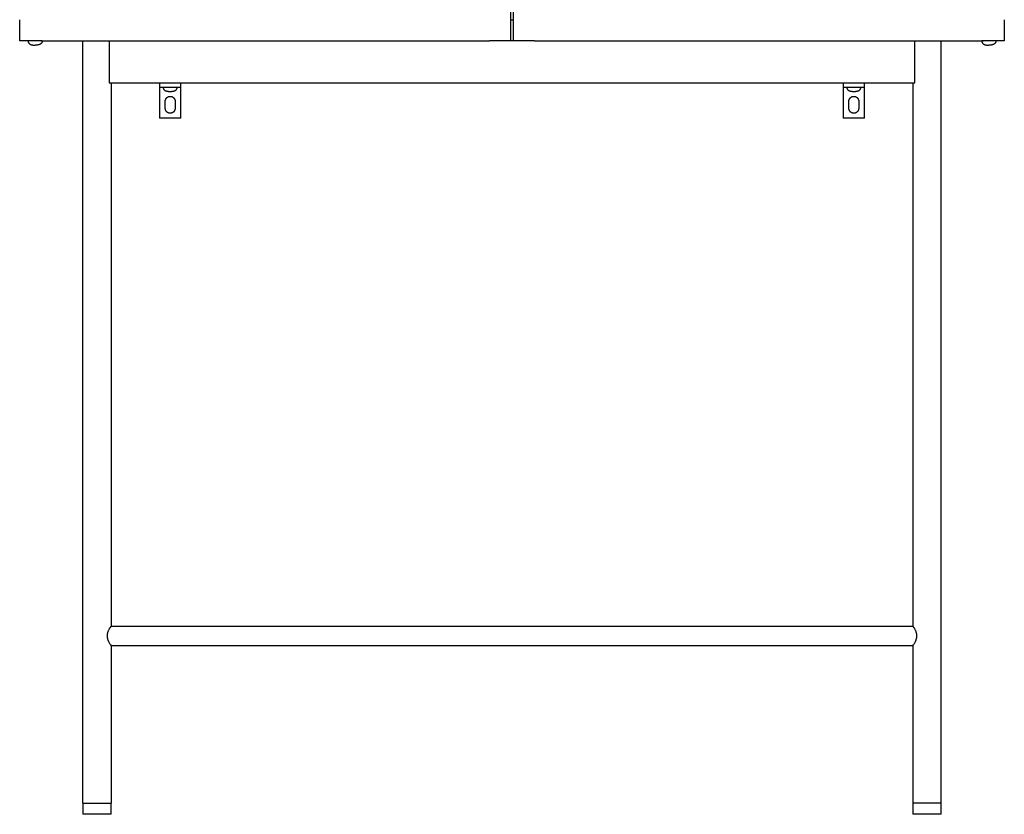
# Model space of a CAD drawing. Header units: millimetres. Extents: x 0 to 1864, y 561 to 4179.
# Tile 8 of 9: x 1156 to 1856, y 2629 to 3194. Entities that reach past the tile are written whole.
import ezdxf

# ---------------------------------------------------------------- set-up
doc = ezdxf.new("R2010")
doc.units = ezdxf.units.MM
doc.layers.add('Make2D$visible$Curves', color=7, linetype='Continuous', true_color=0x000000)

msp = doc.modelspace()

# ---------------------------------------------------------------- linework, layer by layer
at = {"layer": 'Make2D$visible$Curves'}
for p, q in [((1504.9, 4164.24), (1504.9, 3194.24)), ((1506.9, 3194.24), (1506.9, 4164.24)), ((1155.9, 3179.24), (1155.9, 3194.24)), ((1504.9, 3194.24), (1504.9, 3179.24)), ((1504.9, 3194.24), (1506.9, 3194.24)), ((1506.9, 3179.24), (1506.9, 3194.24)), ((1855.9, 3194.24), (1855.9, 3179.24)), ((1170.9, 3179.24), (1155.9, 3179.24)), ((1161.9, 3179.14), (1161.9, 3179.05)), ((1171.9, 3179.14), (1161.9, 3179.14)), ((1161.9, 3179.05), (1161.9, 3178.95)), ((1161.9, 3178.95), (1161.91, 3178.86)), ((1161.91, 3178.86), (1161.92, 3178.77)), ((1161.92, 3178.77), (1161.93, 3178.69)), ((1161.93, 3178.69), (1161.94, 3178.6)), ((1161.94, 3178.6), (1161.96, 3178.52)), ((1161.96, 3178.52), (1161.97, 3178.43)), ((1161.97, 3178.43), (1162, 3178.35)), ((1162, 3178.35), (1162.02, 3178.27)), ((1162.02, 3178.27), (1162.04, 3178.2)), ((1162.04, 3178.2), (1162.07, 3178.12)), ((1162.07, 3178.12), (1162.1, 3178.04)), ((1162.1, 3178.04), (1162.14, 3177.97)), ((1170.9, 3179.24), (1200.9, 3179.24)), ((1171.69, 3178.04), (1171.66, 3177.97)), ((1171.72, 3178.12), (1171.69, 3178.04)), ((1171.75, 3178.2), (1171.72, 3178.12)), ((1171.77, 3178.27), (1171.75, 3178.2)), ((1171.8, 3178.35), (1171.77, 3178.27)), ((1171.82, 3178.43), (1171.8, 3178.35)), ((1171.84, 3178.52), (1171.82, 3178.43)), ((1171.85, 3178.6), (1171.84, 3178.52)), ((1171.87, 3178.69), (1171.85, 3178.6)), ((1171.88, 3178.77), (1171.87, 3178.69)), ((1171.89, 3178.86), (1171.88, 3178.77)), ((1171.9, 3179.05), (1171.89, 3178.95)), ((1171.89, 3178.95), (1171.89, 3178.86)), ((1171.9, 3179.14), (1171.9, 3179.05)), ((1200.9, 3179.24), (1489.9, 3179.24)), ((1200.9, 2637.24), (1200.9, 3179.24)), ((1219.56, 3179.24), (1219.56, 3149.24)), ((1504.9, 3179.24), (1489.9, 3179.24)), ((1506.9, 3179.24), (1504.9, 3179.24)), ((1521.9, 3179.24), (1506.9, 3179.24)), ((1521.9, 3179.24), (1810.9, 3179.24)), ((1792.24, 3149.24), (1792.24, 3179.24)), ((1810.9, 3179.24), (1840.9, 3179.24)), ((1810.9, 2637.24), (1810.9, 3179.24)), ((1839.9, 3179.14), (1839.9, 3179.05)), ((1849.9, 3179.14), (1839.9, 3179.14)), ((1839.9, 3179.05), (1839.9, 3178.95)), ((1839.9, 3178.95), (1839.91, 3178.86)), ((1839.91, 3178.86), (1839.92, 3178.77)), ((1839.92, 3178.77), (1839.93, 3178.69)), ((1839.93, 3178.69), (1839.94, 3178.6)), ((1839.94, 3178.6), (1839.96, 3178.52)), ((1839.96, 3178.52), (1839.97, 3178.43)), ((1839.97, 3178.43), (1840, 3178.35)), ((1840, 3178.35), (1840.02, 3178.27)), ((1840.02, 3178.27), (1840.04, 3178.2)), ((1840.04, 3178.2), (1840.07, 3178.12)), ((1840.07, 3178.12), (1840.1, 3178.04)), ((1840.1, 3178.04), (1840.14, 3177.97)), ((1855.9, 3179.24), (1840.9, 3179.24)), ((1849.69, 3178.04), (1849.66, 3177.97)), ((1849.72, 3178.12), (1849.69, 3178.04)), ((1849.75, 3178.2), (1849.72, 3178.12)), ((1849.77, 3178.27), (1849.75, 3178.2)), ((1849.8, 3178.35), (1849.77, 3178.27)), ((1849.82, 3178.43), (1849.8, 3178.35)), ((1849.84, 3178.52), (1849.82, 3178.43)), ((1849.85, 3178.6), (1849.84, 3178.52)), ((1849.87, 3178.69), (1849.85, 3178.6)), ((1849.88, 3178.77), (1849.87, 3178.69)), ((1849.89, 3178.86), (1849.88, 3178.77)), ((1849.9, 3179.05), (1849.89, 3178.95)), ((1849.89, 3178.95), (1849.89, 3178.86)), ((1849.9, 3179.14), (1849.9, 3179.05)), ((1162.14, 3177.97), (1162.15, 3177.93)), ((1162.15, 3177.93), (1162.17, 3177.9)), ((1162.17, 3177.9), (1162.19, 3177.86)), ((1162.19, 3177.86), (1162.21, 3177.83)), ((1162.21, 3177.83), (1162.23, 3177.79)), ((1162.23, 3177.79), (1162.25, 3177.76)), ((1162.25, 3177.76), (1162.27, 3177.72)), ((1162.27, 3177.72), (1162.29, 3177.69)), ((1162.29, 3177.69), (1162.31, 3177.65)), ((1162.31, 3177.65), (1162.34, 3177.62)), ((1162.34, 3177.62), (1162.36, 3177.59)), ((1162.36, 3177.59), (1162.39, 3177.56)), ((1162.39, 3177.56), (1162.44, 3177.49)), ((1162.44, 3177.49), (1162.49, 3177.43)), ((1162.49, 3177.43), (1162.54, 3177.37)), ((1162.54, 3177.37), (1162.6, 3177.31)), ((1162.6, 3177.31), (1162.66, 3177.25)), ((1162.66, 3177.25), (1162.72, 3177.2)), ((1162.72, 3177.2), (1162.79, 3177.14)), ((1162.79, 3177.14), (1162.85, 3177.09)), ((1162.85, 3177.09), (1162.92, 3177.04)), ((1162.92, 3177.04), (1163, 3176.98)), ((1163, 3176.98), (1163.07, 3176.94)), ((1163.07, 3176.94), (1163.15, 3176.89)), ((1163.15, 3176.89), (1163.23, 3176.84)), ((1163.23, 3176.84), (1163.31, 3176.8)), ((1163.31, 3176.8), (1163.39, 3176.75)), ((1163.39, 3176.75), (1163.48, 3176.71)), ((1163.48, 3176.71), (1163.57, 3176.67)), ((1163.57, 3176.67), (1163.66, 3176.63)), ((1163.66, 3176.63), (1163.75, 3176.6)), ((1163.75, 3176.6), (1163.85, 3176.56)), ((1163.85, 3176.56), (1163.95, 3176.53)), ((1163.95, 3176.53), (1164.05, 3176.49)), ((1164.05, 3176.49), (1164.15, 3176.46)), ((1164.15, 3176.46), (1164.26, 3176.43)), ((1164.26, 3176.43), (1164.37, 3176.4)), ((1164.37, 3176.4), (1164.48, 3176.38)), ((1164.48, 3176.38), (1164.71, 3176.33)), ((1164.71, 3176.33), (1164.95, 3176.28)), ((1164.95, 3176.28), (1165.2, 3176.24)), ((1165.2, 3176.24), (1165.46, 3176.21)), ((1165.46, 3176.21), (1165.72, 3176.18)), ((1165.72, 3176.18), (1166, 3176.16)), ((1166, 3176.16), (1166.29, 3176.15)), ((1166.29, 3176.15), (1166.59, 3176.14)), ((1166.59, 3176.14), (1166.9, 3176.14)), ((1167.2, 3176.14), (1166.9, 3176.14)), ((1167.5, 3176.15), (1167.2, 3176.14)), ((1167.79, 3176.16), (1167.5, 3176.15)), ((1168.07, 3176.18), (1167.79, 3176.16)), ((1168.34, 3176.21), (1168.07, 3176.18)), ((1168.6, 3176.24), (1168.34, 3176.21)), ((1168.85, 3176.28), (1168.6, 3176.24)), ((1169.08, 3176.33), (1168.85, 3176.28)), ((1169.31, 3176.38), (1169.08, 3176.33)), ((1169.42, 3176.4), (1169.31, 3176.38)), ((1169.53, 3176.43), (1169.42, 3176.4)), ((1169.64, 3176.46), (1169.53, 3176.43)), ((1169.74, 3176.49), (1169.64, 3176.46)), ((1169.84, 3176.53), (1169.74, 3176.49)), ((1169.94, 3176.56), (1169.84, 3176.53)), ((1170.04, 3176.6), (1169.94, 3176.56)), ((1170.13, 3176.63), (1170.04, 3176.6)), ((1170.23, 3176.67), (1170.13, 3176.63)), ((1170.31, 3176.71), (1170.23, 3176.67)), ((1170.4, 3176.75), (1170.31, 3176.71)), ((1170.49, 3176.8), (1170.4, 3176.75)), ((1170.57, 3176.84), (1170.49, 3176.8)), ((1170.65, 3176.89), (1170.57, 3176.84)), ((1170.72, 3176.94), (1170.65, 3176.89)), ((1170.8, 3176.98), (1170.72, 3176.94)), ((1170.87, 3177.04), (1170.8, 3176.98)), ((1170.94, 3177.09), (1170.87, 3177.04)), ((1171.01, 3177.14), (1170.94, 3177.09)), ((1171.07, 3177.2), (1171.01, 3177.14)), ((1171.13, 3177.25), (1171.07, 3177.2)), ((1171.19, 3177.31), (1171.13, 3177.25)), ((1171.25, 3177.37), (1171.19, 3177.31)), ((1171.31, 3177.43), (1171.25, 3177.37)), ((1171.36, 3177.49), (1171.31, 3177.43)), ((1171.41, 3177.56), (1171.36, 3177.49)), ((1171.43, 3177.59), (1171.41, 3177.56)), ((1171.46, 3177.62), (1171.43, 3177.59)), ((1171.48, 3177.65), (1171.46, 3177.62)), ((1171.5, 3177.69), (1171.48, 3177.65)), ((1171.52, 3177.72), (1171.5, 3177.69)), ((1171.54, 3177.76), (1171.52, 3177.72)), ((1171.56, 3177.79), (1171.54, 3177.76)), ((1171.58, 3177.83), (1171.56, 3177.79)), ((1171.6, 3177.86), (1171.58, 3177.83)), ((1171.62, 3177.9), (1171.6, 3177.86)), ((1171.64, 3177.93), (1171.62, 3177.9)), ((1171.66, 3177.97), (1171.64, 3177.93)), ((1840.14, 3177.97), (1840.15, 3177.93)), ((1840.15, 3177.93), (1840.17, 3177.9)), ((1840.17, 3177.9), (1840.19, 3177.86)), ((1840.19, 3177.86), (1840.21, 3177.83)), ((1840.21, 3177.83), (1840.23, 3177.79)), ((1840.23, 3177.79), (1840.25, 3177.76)), ((1840.25, 3177.76), (1840.27, 3177.72)), ((1840.27, 3177.72), (1840.29, 3177.69)), ((1840.29, 3177.69), (1840.31, 3177.65)), ((1840.31, 3177.65), (1840.34, 3177.62)), ((1840.34, 3177.62), (1840.36, 3177.59)), ((1840.36, 3177.59), (1840.39, 3177.56)), ((1840.39, 3177.56), (1840.44, 3177.49)), ((1840.44, 3177.49), (1840.49, 3177.43)), ((1840.49, 3177.43), (1840.54, 3177.37)), ((1840.54, 3177.37), (1840.6, 3177.31)), ((1840.6, 3177.31), (1840.66, 3177.25)), ((1840.66, 3177.25), (1840.72, 3177.2)), ((1840.72, 3177.2), (1840.79, 3177.14)), ((1840.79, 3177.14), (1840.85, 3177.09)), ((1840.85, 3177.09), (1840.92, 3177.04)), ((1840.92, 3177.04), (1841, 3176.98)), ((1841, 3176.98), (1841.07, 3176.94)), ((1841.07, 3176.94), (1841.15, 3176.89)), ((1841.15, 3176.89), (1841.23, 3176.84)), ((1841.23, 3176.84), (1841.31, 3176.8)), ((1841.31, 3176.8), (1841.39, 3176.75)), ((1841.39, 3176.75), (1841.48, 3176.71)), ((1841.48, 3176.71), (1841.57, 3176.67)), ((1841.57, 3176.67), (1841.66, 3176.63)), ((1841.66, 3176.63), (1841.75, 3176.6)), ((1841.75, 3176.6), (1841.85, 3176.56)), ((1841.85, 3176.56), (1841.95, 3176.53)), ((1841.95, 3176.53), (1842.05, 3176.49)), ((1842.05, 3176.49), (1842.15, 3176.46)), ((1842.15, 3176.46), (1842.26, 3176.43)), ((1842.26, 3176.43), (1842.37, 3176.4)), ((1842.37, 3176.4), (1842.48, 3176.38)), ((1842.48, 3176.38), (1842.71, 3176.33)), ((1842.71, 3176.33), (1842.95, 3176.28)), ((1842.95, 3176.28), (1843.2, 3176.24)), ((1843.2, 3176.24), (1843.46, 3176.21)), ((1843.46, 3176.21), (1843.72, 3176.18)), ((1843.72, 3176.18), (1844, 3176.16)), ((1844, 3176.16), (1844.29, 3176.15)), ((1844.29, 3176.15), (1844.59, 3176.14)), ((1844.59, 3176.14), (1844.9, 3176.14)), ((1845.2, 3176.14), (1844.9, 3176.14)), ((1845.5, 3176.15), (1845.2, 3176.14)), ((1845.79, 3176.16), (1845.5, 3176.15)), ((1846.07, 3176.18), (1845.79, 3176.16)), ((1846.34, 3176.21), (1846.07, 3176.18)), ((1846.6, 3176.24), (1846.34, 3176.21)), ((1846.85, 3176.28), (1846.6, 3176.24)), ((1847.08, 3176.33), (1846.85, 3176.28)), ((1847.31, 3176.38), (1847.08, 3176.33)), ((1847.42, 3176.4), (1847.31, 3176.38)), ((1847.53, 3176.43), (1847.42, 3176.4)), ((1847.64, 3176.46), (1847.53, 3176.43)), ((1847.74, 3176.49), (1847.64, 3176.46)), ((1847.84, 3176.53), (1847.74, 3176.49)), ((1847.94, 3176.56), (1847.84, 3176.53)), ((1848.04, 3176.6), (1847.94, 3176.56)), ((1848.13, 3176.63), (1848.04, 3176.6)), ((1848.23, 3176.67), (1848.13, 3176.63)), ((1848.31, 3176.71), (1848.23, 3176.67)), ((1848.4, 3176.75), (1848.31, 3176.71)), ((1848.49, 3176.8), (1848.4, 3176.75)), ((1848.57, 3176.84), (1848.49, 3176.8)), ((1848.65, 3176.89), (1848.57, 3176.84)), ((1848.72, 3176.94), (1848.65, 3176.89)), ((1848.8, 3176.98), (1848.72, 3176.94)), ((1848.87, 3177.04), (1848.8, 3176.98)), ((1848.94, 3177.09), (1848.87, 3177.04)), ((1849.01, 3177.14), (1848.94, 3177.09)), ((1849.07, 3177.2), (1849.01, 3177.14)), ((1849.13, 3177.25), (1849.07, 3177.2)), ((1849.19, 3177.31), (1849.13, 3177.25)), ((1849.25, 3177.37), (1849.19, 3177.31)), ((1849.31, 3177.43), (1849.25, 3177.37)), ((1849.36, 3177.49), (1849.31, 3177.43)), ((1849.41, 3177.56), (1849.36, 3177.49)), ((1849.43, 3177.59), (1849.41, 3177.56)), ((1849.46, 3177.62), (1849.43, 3177.59)), ((1849.48, 3177.65), (1849.46, 3177.62)), ((1849.5, 3177.69), (1849.48, 3177.65)), ((1849.52, 3177.72), (1849.5, 3177.69)), ((1849.54, 3177.76), (1849.52, 3177.72)), ((1849.56, 3177.79), (1849.54, 3177.76)), ((1849.58, 3177.83), (1849.56, 3177.79)), ((1849.6, 3177.86), (1849.58, 3177.83)), ((1849.62, 3177.9), (1849.6, 3177.86)), ((1849.64, 3177.93), (1849.62, 3177.9)), ((1849.66, 3177.97), (1849.64, 3177.93)), ((1219.56, 3149.24), (1220.9, 3149.24)), ((1220.9, 3149.24), (1220.9, 2763.12)), ((1220.9, 3149.24), (1255.4, 3149.24)), ((1255.4, 3149.24), (1270.4, 3149.24)), ((1255.4, 3149.24), (1255.4, 3146.24)), ((1255.4, 3146.24), (1270.4, 3146.24)), ((1255.4, 3146.24), (1255.4, 3144.24)), ((1255.4, 3144.24), (1255.4, 3124.24)), ((1257.9, 3146.24), (1257.9, 3146.15)), ((1257.9, 3146.15), (1257.9, 3146.05)), ((1257.9, 3146.05), (1257.91, 3145.96)), ((1257.91, 3145.96), (1257.92, 3145.87)), ((1257.92, 3145.87), (1257.93, 3145.79)), ((1257.93, 3145.79), (1257.94, 3145.7)), ((1257.94, 3145.7), (1257.96, 3145.62)), ((1257.96, 3145.62), (1257.97, 3145.53)), ((1257.97, 3145.53), (1258, 3145.45)), ((1258, 3145.45), (1258.02, 3145.37)), ((1258.02, 3145.37), (1258.04, 3145.3)), ((1258.04, 3145.3), (1258.07, 3145.22)), ((1258.07, 3145.22), (1258.1, 3145.14)), ((1258.1, 3145.14), (1258.14, 3145.07)), ((1258.14, 3145.07), (1258.15, 3145.03)), ((1258.15, 3145.03), (1258.17, 3145)), ((1258.17, 3145), (1258.19, 3144.96)), ((1258.19, 3144.96), (1258.21, 3144.93)), ((1258.21, 3144.93), (1258.23, 3144.89)), ((1258.23, 3144.89), (1258.25, 3144.86)), ((1258.25, 3144.86), (1258.27, 3144.82)), ((1258.27, 3144.82), (1258.29, 3144.79)), ((1258.29, 3144.79), (1258.31, 3144.75)), ((1258.31, 3144.75), (1258.34, 3144.72)), ((1258.34, 3144.72), (1258.36, 3144.69)), ((1258.36, 3144.69), (1258.39, 3144.66)), ((1258.39, 3144.66), (1258.44, 3144.59)), ((1258.44, 3144.59), (1258.49, 3144.53)), ((1258.49, 3144.53), (1258.54, 3144.47)), ((1258.54, 3144.47), (1258.6, 3144.41)), ((1258.6, 3144.41), (1258.66, 3144.35)), ((1258.66, 3144.35), (1258.72, 3144.3)), ((1258.72, 3144.3), (1258.79, 3144.24)), ((1258.79, 3144.24), (1258.85, 3144.19)), ((1258.85, 3144.19), (1258.92, 3144.14)), ((1258.92, 3144.14), (1259, 3144.08)), ((1259, 3144.08), (1259.07, 3144.04)), ((1259.07, 3144.04), (1259.15, 3143.99)), ((1259.15, 3143.99), (1259.23, 3143.94)), ((1259.23, 3143.94), (1259.31, 3143.9)), ((1259.31, 3143.9), (1259.39, 3143.85)), ((1259.39, 3143.85), (1259.48, 3143.81)), ((1259.48, 3143.81), (1259.57, 3143.77)), ((1259.57, 3143.77), (1259.66, 3143.73)), ((1259.66, 3143.73), (1259.75, 3143.7)), ((1259.75, 3143.7), (1259.85, 3143.66)), ((1259.85, 3143.66), (1259.95, 3143.63)), ((1259.95, 3143.63), (1260.05, 3143.59)), ((1260.05, 3143.59), (1260.15, 3143.56)), ((1260.15, 3143.56), (1260.26, 3143.53)), ((1260.26, 3143.53), (1260.37, 3143.5)), ((1260.37, 3143.5), (1260.48, 3143.48)), ((1260.48, 3143.48), (1260.71, 3143.43)), ((1260.71, 3143.43), (1260.95, 3143.38)), ((1260.95, 3143.38), (1261.2, 3143.34)), ((1261.2, 3143.34), (1261.46, 3143.31)), ((1261.46, 3143.31), (1261.72, 3143.28)), ((1261.72, 3143.28), (1262, 3143.26)), ((1262, 3143.26), (1262.29, 3143.25)), ((1262.29, 3143.25), (1262.59, 3143.24)), ((1262.59, 3143.24), (1262.9, 3143.24)), ((1262.9, 3143.24), (1263.2, 3143.24)), ((1263.2, 3143.24), (1263.5, 3143.25)), ((1263.5, 3143.25), (1263.79, 3143.26)), ((1263.79, 3143.26), (1264.07, 3143.28)), ((1264.07, 3143.28), (1264.34, 3143.31)), ((1264.34, 3143.31), (1264.6, 3143.34)), ((1264.6, 3143.34), (1264.85, 3143.38)), ((1264.85, 3143.38), (1265.08, 3143.43)), ((1265.08, 3143.43), (1265.31, 3143.48)), ((1265.31, 3143.48), (1265.42, 3143.5)), ((1265.42, 3143.5), (1265.53, 3143.53)), ((1265.53, 3143.53), (1265.64, 3143.56)), ((1265.64, 3143.56), (1265.74, 3143.59)), ((1265.74, 3143.59), (1265.84, 3143.63)), ((1265.84, 3143.63), (1265.94, 3143.66)), ((1265.94, 3143.66), (1266.04, 3143.7)), ((1266.04, 3143.7), (1266.13, 3143.73)), ((1266.13, 3143.73), (1266.23, 3143.77)), ((1266.23, 3143.77), (1266.31, 3143.81)), ((1266.31, 3143.81), (1266.4, 3143.85)), ((1266.4, 3143.85), (1266.49, 3143.9)), ((1266.49, 3143.9), (1266.57, 3143.94)), ((1266.57, 3143.94), (1266.65, 3143.99)), ((1266.65, 3143.99), (1266.72, 3144.04)), ((1266.72, 3144.04), (1266.8, 3144.08)), ((1266.8, 3144.08), (1266.87, 3144.14)), ((1266.87, 3144.14), (1266.94, 3144.19)), ((1266.94, 3144.19), (1267.01, 3144.24)), ((1267.01, 3144.24), (1267.07, 3144.3)), ((1267.07, 3144.3), (1267.13, 3144.35)), ((1267.13, 3144.35), (1267.19, 3144.41)), ((1267.19, 3144.41), (1267.25, 3144.47)), ((1267.25, 3144.47), (1267.31, 3144.53)), ((1267.31, 3144.53), (1267.36, 3144.59)), ((1267.36, 3144.59), (1267.41, 3144.66)), ((1267.41, 3144.66), (1267.43, 3144.69)), ((1267.43, 3144.69), (1267.46, 3144.72)), ((1267.46, 3144.72), (1267.48, 3144.75)), ((1267.48, 3144.75), (1267.5, 3144.79)), ((1267.5, 3144.79), (1267.52, 3144.82)), ((1267.52, 3144.82), (1267.54, 3144.86)), ((1267.54, 3144.86), (1267.56, 3144.89)), ((1267.56, 3144.89), (1267.58, 3144.93)), ((1267.58, 3144.93), (1267.6, 3144.96)), ((1267.6, 3144.96), (1267.62, 3145)), ((1267.62, 3145), (1267.64, 3145.03)), ((1267.64, 3145.03), (1267.66, 3145.07)), ((1267.66, 3145.07), (1267.69, 3145.14)), ((1267.69, 3145.14), (1267.72, 3145.22)), ((1267.72, 3145.22), (1267.75, 3145.3)), ((1267.75, 3145.3), (1267.77, 3145.37)), ((1267.77, 3145.37), (1267.8, 3145.45)), ((1267.8, 3145.45), (1267.82, 3145.53)), ((1267.82, 3145.53), (1267.84, 3145.62)), ((1267.84, 3145.62), (1267.85, 3145.7)), ((1267.85, 3145.7), (1267.87, 3145.79)), ((1267.87, 3145.79), (1267.88, 3145.87)), ((1267.88, 3145.87), (1267.89, 3145.96)), ((1267.89, 3146.05), (1267.9, 3146.15)), ((1267.89, 3145.96), (1267.89, 3146.05)), ((1267.9, 3146.15), (1267.9, 3146.24)), ((1270.4, 3149.24), (1741.4, 3149.24)), ((1270.4, 3146.24), (1270.4, 3149.24)), ((1270.4, 3144.24), (1270.4, 3146.24)), ((1270.4, 3124.24), (1270.4, 3144.24)), ((1741.4, 3149.24), (1756.4, 3149.24)), ((1741.4, 3149.24), (1741.4, 3146.24)), ((1741.4, 3146.24), (1756.4, 3146.24)), ((1741.4, 3146.24), (1741.4, 3144.24)), ((1741.4, 3144.24), (1741.4, 3124.24)), ((1743.9, 3146.24), (1743.9, 3146.15)), ((1743.9, 3146.15), (1743.9, 3146.05)), ((1743.9, 3146.05), (1743.91, 3145.96)), ((1743.91, 3145.96), (1743.92, 3145.87)), ((1743.92, 3145.87), (1743.93, 3145.79)), ((1743.93, 3145.79), (1743.94, 3145.7)), ((1743.94, 3145.7), (1743.96, 3145.62)), ((1743.96, 3145.62), (1743.97, 3145.53)), ((1743.97, 3145.53), (1744, 3145.45)), ((1744, 3145.45), (1744.02, 3145.37)), ((1744.02, 3145.37), (1744.04, 3145.3)), ((1744.04, 3145.3), (1744.07, 3145.22)), ((1744.07, 3145.22), (1744.1, 3145.14)), ((1744.1, 3145.14), (1744.14, 3145.07)), ((1744.14, 3145.07), (1744.15, 3145.03)), ((1744.15, 3145.03), (1744.17, 3145)), ((1744.17, 3145), (1744.19, 3144.96)), ((1744.19, 3144.96), (1744.21, 3144.93)), ((1744.21, 3144.93), (1744.23, 3144.89)), ((1744.23, 3144.89), (1744.25, 3144.86)), ((1744.25, 3144.86), (1744.27, 3144.82)), ((1744.27, 3144.82), (1744.29, 3144.79)), ((1744.29, 3144.79), (1744.31, 3144.75)), ((1744.31, 3144.75), (1744.34, 3144.72)), ((1744.34, 3144.72), (1744.36, 3144.69)), ((1744.36, 3144.69), (1744.39, 3144.66)), ((1744.39, 3144.66), (1744.44, 3144.59)), ((1744.44, 3144.59), (1744.49, 3144.53)), ((1744.49, 3144.53), (1744.54, 3144.47)), ((1744.54, 3144.47), (1744.6, 3144.41)), ((1744.6, 3144.41), (1744.66, 3144.35)), ((1744.66, 3144.35), (1744.72, 3144.3)), ((1744.72, 3144.3), (1744.79, 3144.24)), ((1744.79, 3144.24), (1744.85, 3144.19)), ((1744.85, 3144.19), (1744.92, 3144.14)), ((1744.92, 3144.14), (1745, 3144.08)), ((1745, 3144.08), (1745.07, 3144.04)), ((1745.07, 3144.04), (1745.15, 3143.99)), ((1745.15, 3143.99), (1745.23, 3143.94)), ((1745.23, 3143.94), (1745.31, 3143.9)), ((1745.31, 3143.9), (1745.39, 3143.85)), ((1745.39, 3143.85), (1745.48, 3143.81)), ((1745.48, 3143.81), (1745.57, 3143.77)), ((1745.57, 3143.77), (1745.66, 3143.73)), ((1745.66, 3143.73), (1745.75, 3143.7)), ((1745.75, 3143.7), (1745.85, 3143.66)), ((1745.85, 3143.66), (1745.95, 3143.63)), ((1745.95, 3143.63), (1746.05, 3143.59)), ((1746.05, 3143.59), (1746.15, 3143.56)), ((1746.15, 3143.56), (1746.26, 3143.53)), ((1746.26, 3143.53), (1746.37, 3143.5)), ((1746.37, 3143.5), (1746.48, 3143.48)), ((1746.48, 3143.48), (1746.71, 3143.43)), ((1746.71, 3143.43), (1746.95, 3143.38)), ((1746.95, 3143.38), (1747.2, 3143.34)), ((1747.2, 3143.34), (1747.46, 3143.31)), ((1747.46, 3143.31), (1747.72, 3143.28)), ((1747.72, 3143.28), (1748, 3143.26)), ((1748, 3143.26), (1748.29, 3143.25)), ((1748.29, 3143.25), (1748.59, 3143.24)), ((1748.59, 3143.24), (1748.9, 3143.24)), ((1748.9, 3143.24), (1749.2, 3143.24)), ((1749.2, 3143.24), (1749.5, 3143.25)), ((1749.5, 3143.25), (1749.79, 3143.26)), ((1749.79, 3143.26), (1750.07, 3143.28)), ((1750.07, 3143.28), (1750.34, 3143.31)), ((1750.34, 3143.31), (1750.6, 3143.34)), ((1750.6, 3143.34), (1750.85, 3143.38)), ((1750.85, 3143.38), (1751.08, 3143.43)), ((1751.08, 3143.43), (1751.31, 3143.48)), ((1751.31, 3143.48), (1751.42, 3143.5)), ((1751.42, 3143.5), (1751.53, 3143.53)), ((1751.53, 3143.53), (1751.64, 3143.56)), ((1751.64, 3143.56), (1751.74, 3143.59)), ((1751.74, 3143.59), (1751.84, 3143.63)), ((1751.84, 3143.63), (1751.94, 3143.66)), ((1751.94, 3143.66), (1752.04, 3143.7)), ((1752.04, 3143.7), (1752.13, 3143.73)), ((1752.13, 3143.73), (1752.23, 3143.77)), ((1752.23, 3143.77), (1752.31, 3143.81)), ((1752.31, 3143.81), (1752.4, 3143.85)), ((1752.4, 3143.85), (1752.49, 3143.9)), ((1752.49, 3143.9), (1752.57, 3143.94)), ((1752.57, 3143.94), (1752.65, 3143.99)), ((1752.65, 3143.99), (1752.72, 3144.04)), ((1752.72, 3144.04), (1752.8, 3144.08)), ((1752.8, 3144.08), (1752.87, 3144.14)), ((1752.87, 3144.14), (1752.94, 3144.19)), ((1752.94, 3144.19), (1753.01, 3144.24)), ((1753.01, 3144.24), (1753.07, 3144.3)), ((1753.07, 3144.3), (1753.13, 3144.35)), ((1753.13, 3144.35), (1753.19, 3144.41)), ((1753.19, 3144.41), (1753.25, 3144.47)), ((1753.25, 3144.47), (1753.31, 3144.53)), ((1753.31, 3144.53), (1753.36, 3144.59)), ((1753.36, 3144.59), (1753.41, 3144.66)), ((1753.41, 3144.66), (1753.43, 3144.69)), ((1753.43, 3144.69), (1753.46, 3144.72)), ((1753.46, 3144.72), (1753.48, 3144.75)), ((1753.48, 3144.75), (1753.5, 3144.79)), ((1753.5, 3144.79), (1753.52, 3144.82)), ((1753.52, 3144.82), (1753.54, 3144.86)), ((1753.54, 3144.86), (1753.56, 3144.89)), ((1753.56, 3144.89), (1753.58, 3144.93)), ((1753.58, 3144.93), (1753.6, 3144.96)), ((1753.6, 3144.96), (1753.62, 3145)), ((1753.62, 3145), (1753.64, 3145.03)), ((1753.64, 3145.03), (1753.66, 3145.07)), ((1753.66, 3145.07), (1753.69, 3145.14)), ((1753.69, 3145.14), (1753.72, 3145.22)), ((1753.72, 3145.22), (1753.75, 3145.3)), ((1753.75, 3145.3), (1753.77, 3145.37)), ((1753.77, 3145.37), (1753.8, 3145.45)), ((1753.8, 3145.45), (1753.82, 3145.53)), ((1753.82, 3145.53), (1753.84, 3145.62)), ((1753.84, 3145.62), (1753.85, 3145.7)), ((1753.85, 3145.7), (1753.87, 3145.79)), ((1753.87, 3145.79), (1753.88, 3145.87)), ((1753.88, 3145.87), (1753.89, 3145.96)), ((1753.89, 3146.05), (1753.9, 3146.15)), ((1753.89, 3145.96), (1753.89, 3146.05)), ((1753.9, 3146.15), (1753.9, 3146.24)), ((1756.4, 3149.24), (1790.9, 3149.24)), ((1756.4, 3146.24), (1756.4, 3149.24)), ((1756.4, 3144.24), (1756.4, 3146.24)), ((1756.4, 3124.24), (1756.4, 3144.24)), ((1790.9, 3149.24), (1790.9, 2763.12)), ((1790.9, 3149.24), (1792.24, 3149.24)), ((1259.4, 3136.36), (1259.41, 3136.48)), ((1259.4, 3136.24), (1259.4, 3136.36)), ((1259.4, 3131.24), (1259.4, 3136.24)), ((1259.41, 3136.48), (1259.42, 3136.6)), ((1259.42, 3136.6), (1259.43, 3136.72)), ((1259.43, 3136.72), (1259.45, 3136.84)), ((1259.45, 3136.84), (1259.47, 3136.96)), ((1259.47, 3136.96), (1259.5, 3137.08)), ((1259.5, 3137.08), (1259.53, 3137.19)), ((1259.53, 3137.19), (1259.56, 3137.31)), ((1259.56, 3137.31), (1259.6, 3137.42)), ((1259.6, 3137.42), (1259.65, 3137.54)), ((1259.65, 3137.54), (1259.69, 3137.65)), ((1259.69, 3137.65), (1259.74, 3137.76)), ((1259.74, 3137.76), (1259.8, 3137.86)), ((1259.8, 3137.86), (1259.86, 3137.97)), ((1259.86, 3137.97), (1259.92, 3138.07)), ((1259.92, 3138.07), (1259.98, 3138.18)), ((1259.98, 3138.18), (1260.05, 3138.28)), ((1260.05, 3138.28), (1260.12, 3138.37)), ((1260.12, 3138.37), (1260.2, 3138.47)), ((1260.2, 3138.47), (1260.28, 3138.56)), ((1260.28, 3138.56), (1260.36, 3138.65)), ((1260.36, 3138.65), (1260.44, 3138.73)), ((1260.44, 3138.73), (1260.53, 3138.82)), ((1260.53, 3138.82), (1260.62, 3138.9)), ((1260.62, 3138.9), (1260.71, 3138.97)), ((1260.71, 3138.97), (1260.81, 3139.05)), ((1260.81, 3139.05), (1260.91, 3139.12)), ((1260.91, 3139.12), (1261.01, 3139.19)), ((1261.01, 3139.19), (1261.11, 3139.25)), ((1261.11, 3139.25), (1261.22, 3139.31)), ((1261.22, 3139.31), (1261.32, 3139.36)), ((1261.32, 3139.36), (1261.43, 3139.42)), ((1261.43, 3139.42), (1261.54, 3139.47)), ((1261.54, 3139.47), (1261.66, 3139.51)), ((1261.66, 3139.51), (1261.77, 3139.55)), ((1261.77, 3139.55), (1261.88, 3139.59)), ((1261.88, 3139.59), (1262, 3139.62)), ((1262, 3139.62), (1262.12, 3139.65)), ((1262.12, 3139.65), (1262.24, 3139.68)), ((1262.24, 3139.68), (1262.36, 3139.7)), ((1262.36, 3139.7), (1262.47, 3139.71)), ((1262.47, 3139.71), (1262.6, 3139.73)), ((1262.6, 3139.73), (1262.72, 3139.73)), ((1262.72, 3139.73), (1262.84, 3139.74)), ((1262.84, 3139.74), (1262.96, 3139.74)), ((1262.96, 3139.74), (1263.08, 3139.73)), ((1263.08, 3139.73), (1263.2, 3139.73)), ((1263.2, 3139.73), (1263.32, 3139.71)), ((1263.32, 3139.71), (1263.44, 3139.7)), ((1263.44, 3139.7), (1263.56, 3139.68)), ((1263.56, 3139.68), (1263.68, 3139.65)), ((1263.68, 3139.65), (1263.79, 3139.62)), ((1263.79, 3139.62), (1263.91, 3139.59)), ((1263.91, 3139.59), (1264.02, 3139.55)), ((1264.02, 3139.55), (1264.14, 3139.51)), ((1264.14, 3139.51), (1264.25, 3139.47)), ((1264.25, 3139.47), (1264.36, 3139.42)), ((1264.36, 3139.42), (1264.47, 3139.36)), ((1264.47, 3139.36), (1264.58, 3139.31)), ((1264.58, 3139.31), (1264.68, 3139.25)), ((1264.68, 3139.25), (1264.78, 3139.19)), ((1264.78, 3139.19), (1264.89, 3139.12)), ((1264.89, 3139.12), (1264.98, 3139.05)), ((1264.98, 3139.05), (1265.08, 3138.97)), ((1265.08, 3138.97), (1265.17, 3138.9)), ((1265.17, 3138.9), (1265.26, 3138.82)), ((1265.26, 3138.82), (1265.35, 3138.73)), ((1265.35, 3138.73), (1265.43, 3138.65)), ((1265.43, 3138.65), (1265.52, 3138.56)), ((1265.52, 3138.56), (1265.6, 3138.47)), ((1265.6, 3138.47), (1265.67, 3138.37)), ((1265.67, 3138.37), (1265.74, 3138.28)), ((1265.74, 3138.28), (1265.81, 3138.18)), ((1265.81, 3138.18), (1265.88, 3138.07)), ((1265.88, 3138.07), (1265.94, 3137.97)), ((1265.94, 3137.97), (1266, 3137.86)), ((1266, 3137.86), (1266.05, 3137.76)), ((1266.05, 3137.76), (1266.1, 3137.65)), ((1266.1, 3137.65), (1266.15, 3137.54)), ((1266.15, 3137.54), (1266.19, 3137.42)), ((1266.19, 3137.42), (1266.23, 3137.31)), ((1266.23, 3137.31), (1266.26, 3137.19)), ((1266.26, 3137.19), (1266.3, 3137.08)), ((1266.3, 3137.08), (1266.32, 3136.96)), ((1266.32, 3136.96), (1266.34, 3136.84)), ((1266.34, 3136.84), (1266.36, 3136.72)), ((1266.36, 3136.72), (1266.38, 3136.6)), ((1266.38, 3136.6), (1266.39, 3136.48)), ((1266.39, 3136.48), (1266.39, 3136.36)), ((1266.39, 3136.36), (1266.4, 3136.24)), ((1266.4, 3136.24), (1266.4, 3131.24)), ((1745.4, 3136.36), (1745.41, 3136.48)), ((1745.4, 3136.24), (1745.4, 3136.36)), ((1745.4, 3131.24), (1745.4, 3136.24)), ((1745.41, 3136.48), (1745.42, 3136.6)), ((1745.42, 3136.6), (1745.43, 3136.72)), ((1745.43, 3136.72), (1745.45, 3136.84)), ((1745.45, 3136.84), (1745.47, 3136.96)), ((1745.47, 3136.96), (1745.5, 3137.08)), ((1745.5, 3137.08), (1745.53, 3137.19)), ((1745.53, 3137.19), (1745.56, 3137.31)), ((1745.56, 3137.31), (1745.6, 3137.42)), ((1745.6, 3137.42), (1745.65, 3137.54)), ((1745.65, 3137.54), (1745.69, 3137.65)), ((1745.69, 3137.65), (1745.74, 3137.76)), ((1745.74, 3137.76), (1745.8, 3137.86)), ((1745.8, 3137.86), (1745.86, 3137.97)), ((1745.86, 3137.97), (1745.92, 3138.07)), ((1745.92, 3138.07), (1745.98, 3138.18)), ((1745.98, 3138.18), (1746.05, 3138.28)), ((1746.05, 3138.28), (1746.12, 3138.37)), ((1746.12, 3138.37), (1746.2, 3138.47)), ((1746.2, 3138.47), (1746.28, 3138.56)), ((1746.28, 3138.56), (1746.36, 3138.65)), ((1746.36, 3138.65), (1746.44, 3138.73)), ((1746.44, 3138.73), (1746.53, 3138.82)), ((1746.53, 3138.82), (1746.62, 3138.9)), ((1746.62, 3138.9), (1746.71, 3138.97)), ((1746.71, 3138.97), (1746.81, 3139.05)), ((1746.81, 3139.05), (1746.91, 3139.12)), ((1746.91, 3139.12), (1747.01, 3139.19)), ((1747.01, 3139.19), (1747.11, 3139.25)), ((1747.11, 3139.25), (1747.22, 3139.31)), ((1747.22, 3139.31), (1747.32, 3139.36)), ((1747.32, 3139.36), (1747.43, 3139.42)), ((1747.43, 3139.42), (1747.54, 3139.47)), ((1747.54, 3139.47), (1747.66, 3139.51)), ((1747.66, 3139.51), (1747.77, 3139.55)), ((1747.77, 3139.55), (1747.88, 3139.59)), ((1747.88, 3139.59), (1748, 3139.62)), ((1748, 3139.62), (1748.12, 3139.65)), ((1748.12, 3139.65), (1748.24, 3139.68)), ((1748.24, 3139.68), (1748.36, 3139.7)), ((1748.36, 3139.7), (1748.47, 3139.71)), ((1748.47, 3139.71), (1748.6, 3139.73)), ((1748.6, 3139.73), (1748.72, 3139.73)), ((1748.72, 3139.73), (1748.84, 3139.74)), ((1748.84, 3139.74), (1748.96, 3139.74)), ((1748.96, 3139.74), (1749.08, 3139.73)), ((1749.08, 3139.73), (1749.2, 3139.73)), ((1749.2, 3139.73), (1749.32, 3139.71)), ((1749.32, 3139.71), (1749.44, 3139.7)), ((1749.44, 3139.7), (1749.56, 3139.68)), ((1749.56, 3139.68), (1749.68, 3139.65)), ((1749.68, 3139.65), (1749.79, 3139.62)), ((1749.79, 3139.62), (1749.91, 3139.59)), ((1749.91, 3139.59), (1750.02, 3139.55)), ((1750.02, 3139.55), (1750.14, 3139.51)), ((1750.14, 3139.51), (1750.25, 3139.47)), ((1750.25, 3139.47), (1750.36, 3139.42)), ((1750.36, 3139.42), (1750.47, 3139.36)), ((1750.47, 3139.36), (1750.58, 3139.31)), ((1750.58, 3139.31), (1750.68, 3139.25)), ((1750.68, 3139.25), (1750.78, 3139.19)), ((1750.78, 3139.19), (1750.89, 3139.12)), ((1750.89, 3139.12), (1750.98, 3139.05)), ((1750.98, 3139.05), (1751.08, 3138.97)), ((1751.08, 3138.97), (1751.17, 3138.9)), ((1751.17, 3138.9), (1751.26, 3138.82)), ((1751.26, 3138.82), (1751.35, 3138.73)), ((1751.35, 3138.73), (1751.43, 3138.65)), ((1751.43, 3138.65), (1751.52, 3138.56)), ((1751.52, 3138.56), (1751.6, 3138.47)), ((1751.6, 3138.47), (1751.67, 3138.37)), ((1751.67, 3138.37), (1751.74, 3138.28)), ((1751.74, 3138.28), (1751.81, 3138.18)), ((1751.81, 3138.18), (1751.88, 3138.07)), ((1751.88, 3138.07), (1751.94, 3137.97)), ((1751.94, 3137.97), (1752, 3137.86)), ((1752, 3137.86), (1752.05, 3137.76)), ((1752.05, 3137.76), (1752.1, 3137.65)), ((1752.1, 3137.65), (1752.15, 3137.54)), ((1752.15, 3137.54), (1752.19, 3137.42)), ((1752.19, 3137.42), (1752.23, 3137.31)), ((1752.23, 3137.31), (1752.26, 3137.19)), ((1752.26, 3137.19), (1752.3, 3137.08)), ((1752.3, 3137.08), (1752.32, 3136.96)), ((1752.32, 3136.96), (1752.34, 3136.84)), ((1752.34, 3136.84), (1752.36, 3136.72)), ((1752.36, 3136.72), (1752.38, 3136.6)), ((1752.38, 3136.6), (1752.39, 3136.48)), ((1752.39, 3136.48), (1752.39, 3136.36)), ((1752.39, 3136.36), (1752.4, 3136.24)), ((1752.4, 3136.24), (1752.4, 3131.24)), ((1259.4, 3131.12), (1259.4, 3131.24)), ((1259.41, 3131), (1259.4, 3131.12)), ((1259.42, 3130.88), (1259.41, 3131)), ((1259.43, 3130.76), (1259.42, 3130.88)), ((1259.45, 3130.64), (1259.43, 3130.76)), ((1259.47, 3130.52), (1259.45, 3130.64)), ((1259.5, 3130.4), (1259.47, 3130.52)), ((1259.53, 3130.28), (1259.5, 3130.4)), ((1259.56, 3130.17), (1259.53, 3130.28)), ((1259.6, 3130.05), (1259.56, 3130.17)), ((1259.65, 3129.94), (1259.6, 3130.05)), ((1259.69, 3129.83), (1259.65, 3129.94)), ((1259.74, 3129.72), (1259.69, 3129.83)), ((1259.8, 3129.61), (1259.74, 3129.72)), ((1259.86, 3129.51), (1259.8, 3129.61)), ((1259.92, 3129.4), (1259.86, 3129.51)), ((1259.98, 3129.3), (1259.92, 3129.4)), ((1260.05, 3129.2), (1259.98, 3129.3)), ((1260.12, 3129.1), (1260.05, 3129.2)), ((1260.2, 3129.01), (1260.12, 3129.1)), ((1260.28, 3128.92), (1260.2, 3129.01)), ((1265.6, 3129.01), (1265.52, 3128.92)), ((1265.67, 3129.1), (1265.6, 3129.01)), ((1265.74, 3129.2), (1265.67, 3129.1)), ((1265.81, 3129.3), (1265.74, 3129.2)), ((1265.88, 3129.4), (1265.81, 3129.3)), ((1265.94, 3129.51), (1265.88, 3129.4)), ((1266, 3129.61), (1265.94, 3129.51)), ((1266.05, 3129.72), (1266, 3129.61)), ((1266.1, 3129.83), (1266.05, 3129.72)), ((1266.15, 3129.94), (1266.1, 3129.83)), ((1266.19, 3130.05), (1266.15, 3129.94)), ((1266.23, 3130.17), (1266.19, 3130.05)), ((1266.26, 3130.28), (1266.23, 3130.17)), ((1266.3, 3130.4), (1266.26, 3130.28)), ((1266.32, 3130.52), (1266.3, 3130.4)), ((1266.34, 3130.64), (1266.32, 3130.52)), ((1266.36, 3130.76), (1266.34, 3130.64)), ((1266.38, 3130.88), (1266.36, 3130.76)), ((1266.39, 3131), (1266.38, 3130.88)), ((1266.4, 3131.24), (1266.39, 3131.12)), ((1266.39, 3131.12), (1266.39, 3131)), ((1745.4, 3131.12), (1745.4, 3131.24)), ((1745.41, 3131), (1745.4, 3131.12)), ((1745.42, 3130.88), (1745.41, 3131)), ((1745.43, 3130.76), (1745.42, 3130.88)), ((1745.45, 3130.64), (1745.43, 3130.76)), ((1745.47, 3130.52), (1745.45, 3130.64)), ((1745.5, 3130.4), (1745.47, 3130.52)), ((1745.53, 3130.28), (1745.5, 3130.4)), ((1745.56, 3130.17), (1745.53, 3130.28)), ((1745.6, 3130.05), (1745.56, 3130.17)), ((1745.65, 3129.94), (1745.6, 3130.05)), ((1745.69, 3129.83), (1745.65, 3129.94)), ((1745.74, 3129.72), (1745.69, 3129.83)), ((1745.8, 3129.61), (1745.74, 3129.72)), ((1745.86, 3129.51), (1745.8, 3129.61)), ((1745.92, 3129.4), (1745.86, 3129.51)), ((1745.98, 3129.3), (1745.92, 3129.4)), ((1746.05, 3129.2), (1745.98, 3129.3)), ((1746.12, 3129.1), (1746.05, 3129.2)), ((1746.2, 3129.01), (1746.12, 3129.1)), ((1746.28, 3128.92), (1746.2, 3129.01)), ((1751.6, 3129.01), (1751.52, 3128.92)), ((1751.67, 3129.1), (1751.6, 3129.01)), ((1751.74, 3129.2), (1751.67, 3129.1)), ((1751.81, 3129.3), (1751.74, 3129.2)), ((1751.88, 3129.4), (1751.81, 3129.3)), ((1751.94, 3129.51), (1751.88, 3129.4)), ((1752, 3129.61), (1751.94, 3129.51)), ((1752.05, 3129.72), (1752, 3129.61)), ((1752.1, 3129.83), (1752.05, 3129.72)), ((1752.15, 3129.94), (1752.1, 3129.83)), ((1752.19, 3130.05), (1752.15, 3129.94)), ((1752.23, 3130.17), (1752.19, 3130.05)), ((1752.26, 3130.28), (1752.23, 3130.17)), ((1752.3, 3130.4), (1752.26, 3130.28)), ((1752.32, 3130.52), (1752.3, 3130.4)), ((1752.34, 3130.64), (1752.32, 3130.52)), ((1752.36, 3130.76), (1752.34, 3130.64)), ((1752.38, 3130.88), (1752.36, 3130.76)), ((1752.39, 3131), (1752.38, 3130.88)), ((1752.4, 3131.24), (1752.39, 3131.12)), ((1752.39, 3131.12), (1752.39, 3131)), ((1270.4, 3124.24), (1255.4, 3124.24)), ((1260.36, 3128.83), (1260.28, 3128.92)), ((1260.44, 3128.74), (1260.36, 3128.83)), ((1260.53, 3128.66), (1260.44, 3128.74)), ((1260.62, 3128.58), (1260.53, 3128.66)), ((1260.71, 3128.5), (1260.62, 3128.58)), ((1260.81, 3128.43), (1260.71, 3128.5)), ((1260.91, 3128.36), (1260.81, 3128.43)), ((1261.01, 3128.29), (1260.91, 3128.36)), ((1261.11, 3128.23), (1261.01, 3128.29)), ((1261.22, 3128.17), (1261.11, 3128.23)), ((1261.32, 3128.11), (1261.22, 3128.17)), ((1261.43, 3128.06), (1261.32, 3128.11)), ((1261.54, 3128.01), (1261.43, 3128.06)), ((1261.66, 3127.97), (1261.54, 3128.01)), ((1261.77, 3127.92), (1261.66, 3127.97)), ((1261.88, 3127.89), (1261.77, 3127.92)), ((1262, 3127.85), (1261.88, 3127.89)), ((1262.12, 3127.83), (1262, 3127.85)), ((1262.24, 3127.8), (1262.12, 3127.83)), ((1262.36, 3127.78), (1262.24, 3127.8)), ((1262.47, 3127.76), (1262.36, 3127.78)), ((1262.6, 3127.75), (1262.47, 3127.76)), ((1262.72, 3127.74), (1262.6, 3127.75)), ((1262.84, 3127.74), (1262.72, 3127.74)), ((1262.96, 3127.74), (1262.84, 3127.74)), ((1263.08, 3127.74), (1262.96, 3127.74)), ((1263.2, 3127.75), (1263.08, 3127.74)), ((1263.32, 3127.76), (1263.2, 3127.75)), ((1263.44, 3127.78), (1263.32, 3127.76)), ((1263.56, 3127.8), (1263.44, 3127.78)), ((1263.68, 3127.83), (1263.56, 3127.8)), ((1263.79, 3127.85), (1263.68, 3127.83)), ((1263.91, 3127.89), (1263.79, 3127.85)), ((1264.02, 3127.92), (1263.91, 3127.89)), ((1264.14, 3127.97), (1264.02, 3127.92)), ((1264.25, 3128.01), (1264.14, 3127.97)), ((1264.36, 3128.06), (1264.25, 3128.01)), ((1264.47, 3128.11), (1264.36, 3128.06)), ((1264.58, 3128.17), (1264.47, 3128.11)), ((1264.68, 3128.23), (1264.58, 3128.17)), ((1264.78, 3128.29), (1264.68, 3128.23)), ((1264.89, 3128.36), (1264.78, 3128.29)), ((1264.98, 3128.43), (1264.89, 3128.36)), ((1265.08, 3128.5), (1264.98, 3128.43)), ((1265.17, 3128.58), (1265.08, 3128.5)), ((1265.26, 3128.66), (1265.17, 3128.58)), ((1265.35, 3128.74), (1265.26, 3128.66)), ((1265.43, 3128.83), (1265.35, 3128.74)), ((1265.52, 3128.92), (1265.43, 3128.83)), ((1756.4, 3124.24), (1741.4, 3124.24)), ((1746.36, 3128.83), (1746.28, 3128.92)), ((1746.44, 3128.74), (1746.36, 3128.83)), ((1746.53, 3128.66), (1746.44, 3128.74)), ((1746.62, 3128.58), (1746.53, 3128.66)), ((1746.71, 3128.5), (1746.62, 3128.58)), ((1746.81, 3128.43), (1746.71, 3128.5)), ((1746.91, 3128.36), (1746.81, 3128.43)), ((1747.01, 3128.29), (1746.91, 3128.36)), ((1747.11, 3128.23), (1747.01, 3128.29)), ((1747.22, 3128.17), (1747.11, 3128.23)), ((1747.32, 3128.11), (1747.22, 3128.17)), ((1747.43, 3128.06), (1747.32, 3128.11)), ((1747.54, 3128.01), (1747.43, 3128.06)), ((1747.66, 3127.97), (1747.54, 3128.01)), ((1747.77, 3127.92), (1747.66, 3127.97)), ((1747.88, 3127.89), (1747.77, 3127.92)), ((1748, 3127.85), (1747.88, 3127.89)), ((1748.12, 3127.83), (1748, 3127.85)), ((1748.24, 3127.8), (1748.12, 3127.83)), ((1748.36, 3127.78), (1748.24, 3127.8)), ((1748.47, 3127.76), (1748.36, 3127.78)), ((1748.6, 3127.75), (1748.47, 3127.76)), ((1748.72, 3127.74), (1748.6, 3127.75)), ((1748.84, 3127.74), (1748.72, 3127.74)), ((1748.96, 3127.74), (1748.84, 3127.74)), ((1749.08, 3127.74), (1748.96, 3127.74)), ((1749.2, 3127.75), (1749.08, 3127.74)), ((1749.32, 3127.76), (1749.2, 3127.75)), ((1749.44, 3127.78), (1749.32, 3127.76)), ((1749.56, 3127.8), (1749.44, 3127.78)), ((1749.68, 3127.83), (1749.56, 3127.8)), ((1749.79, 3127.85), (1749.68, 3127.83)), ((1749.91, 3127.89), (1749.79, 3127.85)), ((1750.02, 3127.92), (1749.91, 3127.89)), ((1750.14, 3127.97), (1750.02, 3127.92)), ((1750.25, 3128.01), (1750.14, 3127.97)), ((1750.36, 3128.06), (1750.25, 3128.01)), ((1750.47, 3128.11), (1750.36, 3128.06)), ((1750.58, 3128.17), (1750.47, 3128.11)), ((1750.68, 3128.23), (1750.58, 3128.17)), ((1750.78, 3128.29), (1750.68, 3128.23)), ((1750.89, 3128.36), (1750.78, 3128.29)), ((1750.98, 3128.43), (1750.89, 3128.36)), ((1751.08, 3128.5), (1750.98, 3128.43)), ((1751.17, 3128.58), (1751.08, 3128.5)), ((1751.26, 3128.66), (1751.17, 3128.58)), ((1751.35, 3128.74), (1751.26, 3128.66)), ((1751.43, 3128.83), (1751.35, 3128.74)), ((1751.52, 3128.92), (1751.43, 3128.83)), ((1218.3, 2758.06), (1218.25, 2757.89)), ((1218.34, 2758.22), (1218.3, 2758.06)), ((1218.39, 2758.39), (1218.34, 2758.22)), ((1218.44, 2758.55), (1218.39, 2758.39)), ((1218.55, 2758.87), (1218.44, 2758.55)), ((1218.66, 2759.17), (1218.55, 2758.87)), ((1218.78, 2759.47), (1218.66, 2759.17)), ((1218.91, 2759.76), (1218.78, 2759.47)), ((1219.04, 2760.04), (1218.91, 2759.76)), ((1219.17, 2760.31), (1219.04, 2760.04)), ((1219.31, 2760.57), (1219.17, 2760.31)), ((1219.57, 2761.05), (1219.31, 2760.57)), ((1219.85, 2761.51), (1219.57, 2761.05)), ((1220.1, 2761.93), (1219.85, 2761.51)), ((1220.54, 2762.6), (1220.1, 2761.93)), ((1220.9, 2763.12), (1220.54, 2762.6)), ((1220.9, 2763.12), (1220.9, 2763.12)), ((1220.9, 2763.12), (1505.9, 2763.12)), ((1505.9, 2763.12), (1790.9, 2763.12)), ((1791.26, 2762.6), (1790.9, 2763.12)), ((1791.69, 2761.93), (1791.26, 2762.6)), ((1791.95, 2761.51), (1791.69, 2761.93)), ((1792.22, 2761.05), (1791.95, 2761.51)), ((1792.49, 2760.57), (1792.22, 2761.05)), ((1792.62, 2760.31), (1792.49, 2760.57)), ((1792.75, 2760.04), (1792.62, 2760.31)), ((1792.88, 2759.76), (1792.75, 2760.04)), ((1793.01, 2759.47), (1792.88, 2759.76)), ((1793.13, 2759.17), (1793.01, 2759.47)), ((1793.25, 2758.87), (1793.13, 2759.17)), ((1793.35, 2758.55), (1793.25, 2758.87)), ((1793.4, 2758.39), (1793.35, 2758.55)), ((1793.45, 2758.22), (1793.4, 2758.39)), ((1793.5, 2758.06), (1793.45, 2758.22)), ((1793.54, 2757.89), (1793.5, 2758.06)), ((1218.05, 2756.49), (1218.04, 2756.3)), ((1218.04, 2756.3), (1218.04, 2756.12)), ((1218.04, 2756.12), (1218.04, 2755.94)), ((1218.04, 2755.94), (1218.05, 2755.75)), ((1218.06, 2756.67), (1218.05, 2756.49)), ((1218.05, 2755.75), (1218.06, 2755.57)), ((1218.08, 2756.85), (1218.06, 2756.67)), ((1218.06, 2755.57), (1218.08, 2755.39)), ((1218.1, 2757.03), (1218.08, 2756.85)), ((1218.08, 2755.39), (1218.1, 2755.22)), ((1218.12, 2757.2), (1218.1, 2757.03)), ((1218.1, 2755.22), (1218.12, 2755.04)), ((1218.15, 2757.38), (1218.12, 2757.2)), ((1218.12, 2755.04), (1218.15, 2754.86)), ((1218.18, 2757.55), (1218.15, 2757.38)), ((1218.15, 2754.86), (1218.18, 2754.69)), ((1218.22, 2757.72), (1218.18, 2757.55)), ((1218.18, 2754.69), (1218.22, 2754.52)), ((1218.25, 2757.89), (1218.22, 2757.72)), ((1218.22, 2754.52), (1218.25, 2754.35)), ((1218.25, 2754.35), (1218.3, 2754.18)), ((1218.3, 2754.18), (1218.34, 2754.02)), ((1218.34, 2754.02), (1218.39, 2753.85)), ((1218.39, 2753.85), (1218.44, 2753.69)), ((1218.44, 2753.69), (1218.55, 2753.38)), ((1218.55, 2753.38), (1218.66, 2753.07)), ((1218.66, 2753.07), (1218.78, 2752.77)), ((1218.78, 2752.77), (1218.91, 2752.48)), ((1218.91, 2752.48), (1219.04, 2752.2)), ((1219.04, 2752.2), (1219.17, 2751.93)), ((1219.17, 2751.93), (1219.31, 2751.67)), ((1219.31, 2751.67), (1219.57, 2751.19)), ((1219.57, 2751.19), (1219.85, 2750.73)), ((1791.95, 2750.73), (1792.22, 2751.19)), ((1792.22, 2751.19), (1792.49, 2751.67)), ((1792.49, 2751.67), (1792.62, 2751.93)), ((1792.62, 2751.93), (1792.75, 2752.2)), ((1792.75, 2752.2), (1792.88, 2752.48)), ((1792.88, 2752.48), (1793.01, 2752.77)), ((1793.01, 2752.77), (1793.13, 2753.07)), ((1793.13, 2753.07), (1793.25, 2753.38)), ((1793.25, 2753.38), (1793.35, 2753.69)), ((1793.35, 2753.69), (1793.4, 2753.85)), ((1793.4, 2753.85), (1793.45, 2754.02)), ((1793.45, 2754.02), (1793.5, 2754.18)), ((1793.5, 2754.18), (1793.54, 2754.35)), ((1793.58, 2757.72), (1793.54, 2757.89)), ((1793.54, 2754.35), (1793.58, 2754.52)), ((1793.61, 2757.55), (1793.58, 2757.72)), ((1793.58, 2754.52), (1793.61, 2754.69)), ((1793.64, 2757.38), (1793.61, 2757.55)), ((1793.61, 2754.69), (1793.64, 2754.86)), ((1793.67, 2757.2), (1793.64, 2757.38)), ((1793.64, 2754.86), (1793.67, 2755.04)), ((1793.7, 2757.03), (1793.67, 2757.2)), ((1793.67, 2755.04), (1793.7, 2755.22)), ((1793.72, 2756.85), (1793.7, 2757.03)), ((1793.7, 2755.22), (1793.72, 2755.39)), ((1793.73, 2756.67), (1793.72, 2756.85)), ((1793.72, 2755.39), (1793.73, 2755.57)), ((1793.75, 2756.49), (1793.73, 2756.67)), ((1793.73, 2755.57), (1793.75, 2755.75)), ((1793.75, 2756.3), (1793.75, 2756.49)), ((1793.76, 2756.12), (1793.75, 2756.3)), ((1793.75, 2755.94), (1793.76, 2756.12)), ((1793.75, 2755.75), (1793.75, 2755.94)), ((1219.85, 2750.73), (1220.1, 2750.31)), ((1220.1, 2750.31), (1220.54, 2749.64)), ((1220.54, 2749.64), (1220.9, 2749.12)), ((1220.9, 2749.12), (1220.9, 2749.12)), ((1220.9, 2749.12), (1220.9, 2637.24)), ((1505.9, 2749.12), (1220.9, 2749.12)), ((1790.9, 2749.12), (1505.9, 2749.12)), ((1790.9, 2749.12), (1791.26, 2749.64)), ((1790.9, 2749.12), (1790.9, 2637.24)), ((1790.9, 2749.12), (1790.9, 2749.12)), ((1791.26, 2749.64), (1791.69, 2750.31)), ((1791.69, 2750.31), (1791.95, 2750.73)), ((1200.9, 2637.24), (1220.9, 2637.24)), ((1200.9, 2637.24), (1200.9, 2629.24)), ((1220.9, 2629.24), (1220.9, 2637.24)), ((1790.9, 2637.24), (1790.9, 2629.24)), ((1810.9, 2637.24), (1790.9, 2637.24)), ((1810.9, 2629.24), (1810.9, 2637.24)), ((1220.9, 2629.24), (1200.9, 2629.24)), ((1810.9, 2629.24), (1790.9, 2629.24))]:
    msp.add_line(p, q, dxfattribs=at)

doc.saveas('drawing.dxf')
